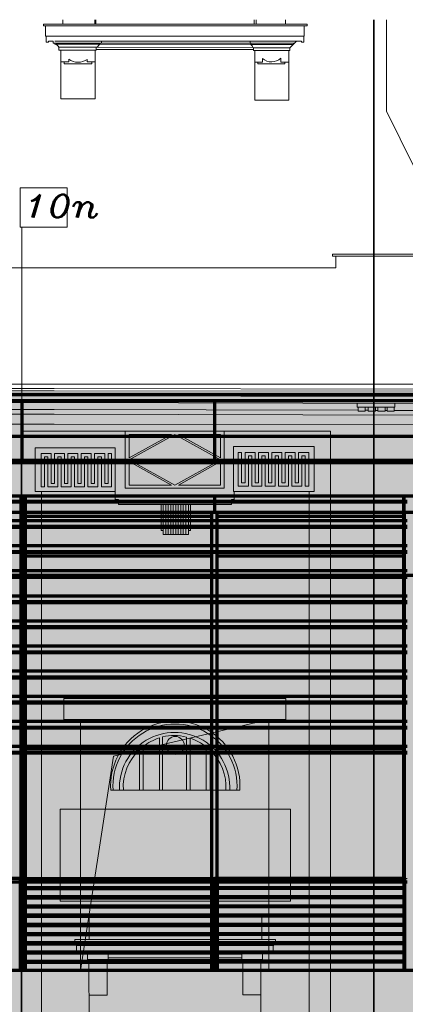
# Model space of a CAD drawing. Header units: millimetres. Extents: x -74 to 79, y 0 to 54.
# Tile 87 of 164: x -26.23 to -23.93, y 28.46 to 34.34. Entities that reach past the tile are written whole.
import ezdxf

# ---------------------------------------------------------------- set-up
doc = ezdxf.new("R2010")
doc.units = ezdxf.units.MM
for name, color, linetype, lineweight in [('10_Achsen Neubau', 7, 'Continuous', 20), ('WPG_Fassadenverkleidung', 7, 'Continuous', 20), ('WPG_Hilfslinien', 7, 'Continuous', 20), ('WPG_Pfosten-Riegel-Fassade', 7, 'Continuous', 20), ('WPG_Stahlprofile', 7, 'Continuous', 20)]:
    doc.layers.add(name, color=color, linetype=linetype, lineweight=lineweight)
doc.styles.add('Italic', font='Italic', dxfattribs={"width": 1.15})

msp = doc.modelspace()

# ---------------------------------------------------------------- hatches: boundary and pattern name
at = {"lineweight": 35, "true_color": 0xf4f4f4}
msp.add_hatch(color=7, dxfattribs=at).paths.add_polyline_path([(-25.6717024, 29.9410593), (-24.7436883, 30.1608813), (-25.8686883, 30.1608813), (-25.8686883, 28.6608813)])
at = {"layer": 'WPG_Fassadenverkleidung', "lineweight": 35, "true_color": 0xffffff}
h = msp.add_hatch(color=7, dxfattribs=at)
h.paths.add_polyline_path([(-9.7671293, 28.3153829), (-9.1654174, 28.3153829), (-9.1654174, 28.660882), (-9.9280149, 28.660882), (-9.9280149, 31.4949749), (-9.1654174, 31.4949749), (-9.1654174, 31.7089401), (-9.9280149, 31.7089401), (-9.9280149, 32.1024633), (-31.0093852, 32.1024633), (-31.0093852, 31.7089401), (-33.9185944, 31.7089401), (-33.9185944, 31.4949749), (-32.9888868, 31.4949749), (-32.9888868, 28.660882), (-33.9185944, 28.660882), (-33.9185944, 28.3153829), (-33.3168825, 28.3153829), (-32.9888868, 28.2926214), (-32.9888868, 26.3208813), (-32.8388868, 26.3208813), (-32.8388868, 28.2822121), (-30.5140928, 28.1208813), (-30.5140928, 26.3208813), (-10.4280149, 26.3208813), (-10.4280149, 28.1208813)])
h.paths.add_polyline_path([(-31.0093852, 28.660882), (-32.8388868, 28.660882), (-32.8388868, 31.4949749), (-31.0093852, 31.4949749)])
at = {"layer": 'WPG_Pfosten-Riegel-Fassade', "lineweight": 35, "true_color": 0x990000}
for points in [[(-9.1654174, 31.6949749), (-9.1654174, 31.4949749), (-33.9185944, 31.4949749), (-33.9185944, 31.6949749)], [(-9.1654174, 28.3153829), (-33.9185944, 28.3153829), (-33.9185944, 28.660882), (-9.1654174, 28.660882)]]:
    msp.add_hatch(color=14, dxfattribs=at).paths.add_polyline_path(points)
at = {"layer": 'WPG_Pfosten-Riegel-Fassade', "lineweight": 35, "true_color": 0x3f0000}
for points in [[(-26.2037001, 31.1613914), (-25.0837117, 31.1613914), (-25.0837117, 31.3738914), (-26.2037001, 31.3738914)], [(-25.0537117, 31.1613914), (-23.9337117, 31.1613914), (-23.9337117, 31.3738914), (-25.0537117, 31.3738914)]]:
    msp.add_hatch(color=18, dxfattribs=at).paths.add_polyline_path(points)
at = {"layer": 'WPG_Stahlprofile', "lineweight": 35, "true_color": 0xffffff}
for points in [[(-26.2187001, 29.210882), (-26.2187001, 29.190882), (-28.5187001, 29.190882), (-28.5187001, 29.210882)], [(-23.9187001, 29.210882), (-23.9187001, 29.190882), (-26.2187001, 29.190882), (-26.2187001, 29.210882)], [(-26.2037001, 29.150882), (-25.0837001, 29.150882), (-25.0837001, 29.155882), (-26.2037001, 29.155882)], [(-26.2037001, 29.095882), (-25.0837001, 29.095882), (-25.0837001, 29.100882), (-26.2037001, 29.100882)], [(-26.2037001, 29.040882), (-25.0837001, 29.040882), (-25.0837001, 29.045882), (-26.2037001, 29.045882)], [(-26.2037001, 28.985882), (-25.0837001, 28.985882), (-25.0837001, 28.990882), (-26.2037001, 28.990882)], [(-26.2037001, 28.930882), (-25.0837001, 28.930882), (-25.0837001, 28.935882), (-26.2037001, 28.935882)], [(-26.2037001, 28.875882), (-25.0837001, 28.875882), (-25.0837001, 28.880882), (-26.2037001, 28.880882)], [(-26.2037001, 28.820882), (-25.0837001, 28.820882), (-25.0837001, 28.825882), (-26.2037001, 28.825882)], [(-26.2037001, 28.765882), (-25.0837001, 28.765882), (-25.0837001, 28.770882), (-26.2037001, 28.770882)], [(-26.2037001, 28.7107569), (-25.0837001, 28.7107569), (-25.0837001, 28.7157569), (-26.2037001, 28.7157569)]]:
    msp.add_hatch(color=7, dxfattribs=at).paths.add_polyline_path(points)

# ---------------------------------------------------------------- linework, layer by layer
at = {"color": 8, "linetype": 'Continuous', "lineweight": 18}
for p, q in [((-26.0892096, 34.3056414), (-26.0892096, 34.3163673)), ((-24.5155145, 34.3163673), (-26.0892096, 34.3163673)), ((-26.0779261, 34.3056414), (-26.0892096, 34.3056414)), ((-26.0779261, 34.2452342), (-26.0779261, 34.3056414)), ((-24.5341229, 34.3056414), (-26.0779261, 34.3056414)), ((-25.9736804, 34.3427933), (-25.9736804, 34.3163673)), ((-25.7838498, 34.3427933), (-25.7838498, 34.3163673)), ((-25.7771235, 34.3163673), (-25.7771235, 34.3427933)), ((-24.8326565, 34.3427933), (-24.8326565, 34.3163673)), ((-24.8196708, 34.3427933), (-24.8196708, 34.3163673)), ((-24.644057, 34.3163673), (-24.644057, 34.3427933)), ((-24.5341229, 34.2452342), (-24.5341229, 34.3056414)), ((-24.5341229, 34.3056414), (-24.5155145, 34.3056414)), ((-24.5155145, 34.3056414), (-24.5155145, 34.3163673)), ((-24.0424954, 34.3427933), (-24.0424954, 33.7957002)), ((-26.0742079, 34.2452342), (-26.0779261, 34.2452342)), ((-26.0742079, 34.2090818), (-26.0742079, 34.2452342)), ((-24.5341229, 34.2452342), (-26.0742079, 34.2452342)), ((-24.5362355, 34.2090267), (-24.5362355, 34.2452342)), ((-26.0589582, 34.2090818), (-26.0742079, 34.2090818)), ((-26.0589582, 34.2139975), (-26.0589582, 34.2090818)), ((-26.0319471, 34.2139975), (-26.0589582, 34.2139975)), ((-26.0319471, 34.2019838), (-26.0319471, 34.2139975)), ((-26.0222156, 34.2019838), (-26.0319471, 34.2019838)), ((-26.0222156, 34.1962111), (-26.0222156, 34.2019838)), ((-24.5794298, 34.2139975), (-26.0208508, 34.2139975)), ((-25.7514354, 34.2029388), (-26.0189647, 34.2029388)), ((-25.7514354, 34.1971328), (-26.0149298, 34.1971328)), ((-25.7514354, 34.1971328), (-25.7514354, 34.2029388)), ((-25.7514354, 34.2029388), (-25.7432492, 34.2029388)), ((-24.8513881, 34.1948419), (-25.7514354, 34.1971328)), ((-25.7432492, 34.2029388), (-25.7432492, 34.2140421)), ((-25.7432492, 34.2029388), (-24.8563952, 34.2019412)), ((-24.8563952, 34.2019412), (-24.8563952, 34.2108608)), ((-24.8513881, 34.2019412), (-24.8563952, 34.2019412)), ((-24.8513881, 34.1948419), (-24.8513881, 34.2019412)), ((-24.8513881, 34.2019412), (-24.5919452, 34.2019412)), ((-24.8513881, 34.1948419), (-24.5993149, 34.1948419)), ((-24.6199355, 34.1749778), (-24.5794298, 34.2139975)), ((-24.5794298, 34.2139975), (-24.5502193, 34.2139975)), ((-24.5502193, 34.2139975), (-24.5502193, 34.2090267)), ((-24.5502193, 34.2090267), (-24.5362355, 34.2090267)), ((-25.9967814, 34.1777269), (-25.9967814, 34.1599747)), ((-25.7750158, 34.1777269), (-25.9967814, 34.1777269)), ((-25.9967814, 34.1599747), (-25.98645, 34.1599747)), ((-25.98645, 34.1599747), (-25.98645, 33.8708513)), ((-25.98645, 34.1599747), (-25.780176, 34.1599747)), ((-25.780176, 33.8708513), (-25.780176, 34.1599747)), ((-25.780176, 34.1599747), (-25.7750158, 34.1599747)), ((-25.7750158, 34.1777269), (-25.7691582, 34.1777269)), ((-25.7750158, 34.1644233), (-25.7750158, 34.1777269)), ((-25.7750158, 34.1644233), (-24.8366395, 34.1644233)), ((-24.8366395, 34.1644233), (-25.7750158, 34.1644233)), ((-25.7750158, 34.1599747), (-25.7750158, 34.1644233)), ((-25.7691582, 34.1777269), (-24.839784, 34.1769476)), ((-24.839784, 34.1769476), (-24.8366395, 34.1750963)), ((-24.8366395, 34.1750963), (-24.6199355, 34.1749778)), ((-24.8366395, 34.1592875), (-24.8366395, 34.1750963)), ((-24.827785, 34.1592875), (-24.8366395, 34.1592875)), ((-24.827785, 33.8624876), (-24.827785, 34.1592875)), ((-24.827785, 34.1592875), (-24.624877, 34.1587851)), ((-24.624877, 33.8624876), (-24.624877, 34.1587851)), ((-24.624877, 34.1587851), (-24.6199355, 34.1587851)), ((-24.6199355, 34.1587851), (-24.6199355, 34.1749778)), ((-25.98645, 34.0917212), (-25.937904, 34.0917212)), ((-25.9663181, 34.0917212), (-25.9663181, 34.0794098)), ((-25.9663181, 34.0794098), (-25.8013632, 34.0794098)), ((-25.937904, 34.0917212), (-25.937904, 34.1065621)), ((-25.8287776, 34.0900684), (-25.8287776, 34.1057557)), ((-25.780176, 34.0900684), (-25.8287776, 34.0900684)), ((-25.8013632, 34.0794098), (-25.8013632, 34.0900684)), ((-24.827785, 34.088536), (-24.8103555, 34.088536)), ((-24.8103555, 34.088536), (-24.8103555, 34.0784534)), ((-24.8103555, 34.088536), (-24.7817973, 34.088536)), ((-24.8103555, 34.0784534), (-24.6492614, 34.0784534)), ((-24.7817973, 34.088536), (-24.7817973, 34.1109846)), ((-24.6729959, 34.0883355), (-24.6729959, 34.1120195)), ((-24.6492614, 34.0883355), (-24.6729959, 34.0883355)), ((-24.6492614, 34.0784534), (-24.6492614, 34.0883355)), ((-24.6492614, 34.0883355), (-24.624877, 34.0883355)), ((-25.98645, 33.8708513), (-25.780176, 33.8708513)), ((-24.827785, 33.8624876), (-24.624877, 33.8624876)), ((-23.7905382, 33.2846449), (-24.0424954, 33.7957002)), ((-24.3652062, 32.9295444), (-24.3652062, 32.9421136)), ((-24.3652062, 32.9421136), (-23.7560895, 32.9421136)), ((-24.3453339, 32.9295444), (-24.3652062, 32.9295444)), ((-24.3453339, 32.8604363), (-24.3453339, 32.9295444)), ((-24.3453339, 32.9295444), (-23.77222, 32.9295444)), ((-26.2755034, 32.8604363), (-26.0253322, 32.8604363)), ((-26.0253322, 32.8604363), (-24.3453339, 32.8604363)), ((-26.0253504, 32.1653992), (-34.067662, 32.1654397)), ((-26.0253903, 32.1384447), (-34.067662, 32.1384852)), ((-26.025409, 32.125866), (-34.067662, 32.1259064)), ((-26.025409, 32.125866), (-16.0523411, 32.110854)), ((-26.0253903, 32.1384447), (-16.0631754, 32.1202212)), ((-26.0253504, 32.1653992), (-16.0631754, 32.1612748)), ((-26.0253322, 32.1105916), (-34.067662, 32.1106322)), ((-26.0254555, 32.0944191), (-34.067662, 32.0944595)), ((-26.0254555, 32.0944191), (-16.0479078, 32.0814346)), ((-26.0254316, 32.1105918), (-16.0523685, 32.0926463)), ((-34.067662, 32.0390799), (-26.0255133, 32.0554082)), ((-26.3832968, 32.0130609), (-26.0255761, 32.0130174)), ((-26.0255761, 32.0130174), (-24.2120133, 32.0086127)), ((-26.0255133, 32.0554082), (-16.0253322, 32.0307413)), ((-24.2169337, 32.050947), (-24.2169337, 32.0282622)), ((-24.2169337, 32.0282622), (-23.992305, 32.0282622)), ((-24.2120133, 32.0282622), (-24.2120133, 32.0034018)), ((-24.1694672, 32.0034018), (-24.1694672, 32.0282622)), ((-24.1694672, 32.0085094), (-24.1512156, 32.0084651)), ((-24.1512156, 32.0282622), (-24.1512156, 32.0034018)), ((-24.1087075, 32.0034018), (-24.1087075, 32.0282622)), ((-24.1087075, 32.0083618), (-24.0932423, 32.0083242)), ((-24.0932423, 32.0282622), (-24.0932423, 32.0034018)), ((-24.0505334, 32.0034018), (-24.0505334, 32.0282622)), ((-24.0505334, 32.0082205), (-24.038523, 32.0081913)), ((-24.038523, 32.0034018), (-24.038523, 32.0282622)), ((-23.9962007, 32.0282622), (-23.9962007, 32.0034018)), ((-23.9962007, 32.0080886), (-21.8274903, 32.0028213)), ((-23.992305, 32.0282622), (-23.9922504, 32.0503928)), ((-26.0256169, 31.9854956), (-34.067662, 31.97647)), ((-26.0256169, 31.9854956), (-16.0253322, 31.962118)), ((-24.2120133, 32.0034018), (-24.1694672, 32.0034018)), ((-24.1512156, 32.0034018), (-24.1087075, 32.0034018)), ((-24.0932423, 32.0034018), (-24.0505334, 32.0034018)), ((-23.9962007, 32.0034018), (-24.038523, 32.0034018)), ((-34.1777368, 31.926471), (-26.0257044, 31.9264504)), ((-26.0257044, 31.9264504), (-16.0253322, 31.9116344)), ((-26.2230653, 31.883236), (-26.2230653, 26.5363456)), ((-24.3770104, 31.883236), (-26.2230653, 31.883236)), ((-25.6014075, 31.5442767), (-25.6014075, 31.883236)), ((-25.5775607, 31.864511), (-25.3255546, 31.864511)), ((-25.5775607, 31.864511), (-25.5775607, 31.7248024)), ((-25.5775607, 31.7133685), (-25.3049301, 31.864511)), ((-25.5775607, 31.7248024), (-25.3255546, 31.864511)), ((-25.3049301, 31.864511), (-25.0322996, 31.7133685)), ((-25.2843057, 31.864511), (-25.0322996, 31.864511)), ((-25.2843057, 31.864511), (-25.0322996, 31.7248024)), ((-25.0322996, 31.864511), (-25.0322996, 31.7248024)), ((-25.0104547, 31.883236), (-25.0104547, 31.5442767)), ((-24.3770104, 26.5363456), (-24.3770104, 31.883236)), ((-26.0253322, 31.7844922), (-26.1393941, 31.7844922)), ((-26.1393941, 31.7844922), (-26.1393941, 31.5235866)), ((-25.6618528, 31.7844922), (-26.0253322, 31.7844922)), ((-25.6618528, 31.5235866), (-25.6618528, 31.7844922)), ((-24.4745966, 31.7924843), (-24.9558896, 31.7924843)), ((-24.9558896, 31.7924843), (-24.9558896, 31.5235866)), ((-24.4745966, 31.5235866), (-24.4745966, 31.7924843)), ((-26.0440559, 31.7510162), (-26.1040559, 31.7510162)), ((-26.1040559, 31.7510162), (-26.1040559, 31.5510162)), ((-26.0640559, 31.7310162), (-26.0840559, 31.7310162)), ((-26.0840559, 31.7310162), (-26.0840559, 31.5510162)), ((-26.0640559, 31.7310162), (-26.0640559, 31.5510162)), ((-26.0440559, 31.7510162), (-26.0440559, 31.5710162)), ((-25.9640559, 31.7510162), (-26.0240559, 31.7510162)), ((-26.0240559, 31.7510162), (-26.0240559, 31.5710162)), ((-25.9840559, 31.7310162), (-26.0040559, 31.7310162)), ((-26.0040559, 31.7310162), (-26.0040559, 31.5510162)), ((-25.9840559, 31.7310162), (-25.9840559, 31.5510162)), ((-25.9640559, 31.7510162), (-25.9640559, 31.5710162)), ((-25.8840559, 31.7510162), (-25.9440559, 31.7510162)), ((-25.9440559, 31.7510162), (-25.9440559, 31.5710162)), ((-25.9040559, 31.7310162), (-25.9240559, 31.7310162)), ((-25.9240559, 31.7310162), (-25.9240559, 31.5510162)), ((-25.9040559, 31.7310162), (-25.9040559, 31.5510162)), ((-25.8840559, 31.7510162), (-25.8840559, 31.5710162)), ((-25.8040559, 31.7510162), (-25.8640559, 31.7510162)), ((-25.8640559, 31.7510162), (-25.8640559, 31.5710162)), ((-25.8240559, 31.7310162), (-25.8440559, 31.7310162)), ((-25.8440559, 31.7310162), (-25.8440559, 31.5510162)), ((-25.8240559, 31.7310162), (-25.8240559, 31.5510162)), ((-25.8040559, 31.7510162), (-25.8040559, 31.5710162)), ((-25.7240559, 31.7510162), (-25.7840559, 31.7510162)), ((-25.7840559, 31.7510162), (-25.7840559, 31.5710162)), ((-25.7440559, 31.7310162), (-25.7640559, 31.7310162)), ((-25.7640559, 31.7310162), (-25.7640559, 31.5510162)), ((-25.7440559, 31.7310162), (-25.7440559, 31.5510162)), ((-25.7240559, 31.7510162), (-25.7240559, 31.5710162)), ((-25.7040559, 31.7510162), (-25.7040559, 31.5710162)), ((-25.6840559, 31.7510162), (-25.7040559, 31.7510162)), ((-25.6840559, 31.5510162), (-25.6840559, 31.7510162)), ((-25.3049301, 31.562226), (-25.5775607, 31.7133685)), ((-25.0322996, 31.7133685), (-25.3049301, 31.562226)), ((-24.9065471, 31.7561158), (-24.9265471, 31.7561158)), ((-24.9265471, 31.7561158), (-24.9265471, 31.5561158)), ((-24.9065471, 31.7561158), (-24.9065471, 31.5761158)), ((-24.8265471, 31.7561158), (-24.8865471, 31.7561158)), ((-24.8865471, 31.7561158), (-24.8865471, 31.5761158)), ((-24.8465471, 31.7361158), (-24.8665471, 31.7361158)), ((-24.8665471, 31.7361158), (-24.8665471, 31.5561158)), ((-24.8465471, 31.7361158), (-24.8465471, 31.5561158)), ((-24.8265471, 31.7561158), (-24.8265471, 31.5761158)), ((-24.7465471, 31.7561158), (-24.8065471, 31.7561158)), ((-24.8065471, 31.7561158), (-24.8065471, 31.5761158)), ((-24.7665471, 31.7361158), (-24.7865471, 31.7361158)), ((-24.7865471, 31.7361158), (-24.7865471, 31.5561158)), ((-24.7665471, 31.7361158), (-24.7665471, 31.5561158)), ((-24.7465471, 31.7561158), (-24.7465471, 31.5761158)), ((-24.6665471, 31.7561158), (-24.7265471, 31.7561158)), ((-24.7265471, 31.7561158), (-24.7265471, 31.5761158)), ((-24.6865471, 31.7361158), (-24.7065471, 31.7361158)), ((-24.7065471, 31.7361158), (-24.7065471, 31.5561158)), ((-24.6865471, 31.7361158), (-24.6865471, 31.5561158)), ((-24.6665471, 31.7561158), (-24.6665471, 31.5761158)), ((-24.5865471, 31.7561158), (-24.6465471, 31.7561158)), ((-24.6465471, 31.7561158), (-24.6465471, 31.5761158)), ((-24.6065471, 31.7361158), (-24.6265471, 31.7361158)), ((-24.6265471, 31.7361158), (-24.6265471, 31.5561158)), ((-24.6065471, 31.7361158), (-24.6065471, 31.5561158)), ((-24.5865471, 31.7561158), (-24.5865471, 31.5761158)), ((-24.5065471, 31.7561158), (-24.5665471, 31.7561158)), ((-24.5665471, 31.7561158), (-24.5665471, 31.5761158)), ((-24.5265471, 31.7361158), (-24.5465471, 31.7361158)), ((-24.5465471, 31.7361158), (-24.5465471, 31.5561158)), ((-24.5265471, 31.7361158), (-24.5265471, 31.5561158)), ((-24.5065471, 31.5561158), (-24.5065471, 31.7561158)), ((-25.5775607, 31.7019346), (-25.5775607, 31.562226)), ((-25.3255546, 31.562226), (-25.5775607, 31.7019346)), ((-25.0322996, 31.7019346), (-25.2843057, 31.562226)), ((-25.0322996, 31.7019346), (-25.0322996, 31.562226)), ((-26.1040559, 31.5510162), (-26.0840559, 31.5510162)), ((-26.0640559, 31.5510162), (-26.0040559, 31.5510162)), ((-26.0440559, 31.5710162), (-26.0240559, 31.5710162)), ((-25.9840559, 31.5510162), (-25.9240559, 31.5510162)), ((-25.9640559, 31.5710162), (-25.9440559, 31.5710162)), ((-25.9040559, 31.5510162), (-25.8440559, 31.5510162)), ((-25.8840559, 31.5710162), (-25.8640559, 31.5710162)), ((-25.8240559, 31.5510162), (-25.7640559, 31.5510162)), ((-25.8040559, 31.5710162), (-25.7840559, 31.5710162)), ((-25.7440559, 31.5510162), (-25.6840559, 31.5510162)), ((-25.7240559, 31.5710162), (-25.7040559, 31.5710162)), ((-25.0104547, 31.5442767), (-25.6014075, 31.5442767)), ((-25.3255546, 31.562226), (-25.5775607, 31.562226)), ((-25.0322996, 31.562226), (-25.2843057, 31.562226)), ((-24.9265471, 31.5561158), (-24.8665471, 31.5561158)), ((-24.9065471, 31.5761158), (-24.8865471, 31.5761158)), ((-24.8465471, 31.5561158), (-24.7865471, 31.5561158)), ((-24.8265471, 31.5761158), (-24.8065471, 31.5761158)), ((-24.7665471, 31.5561158), (-24.7065471, 31.5561158)), ((-24.7465471, 31.5761158), (-24.7265471, 31.5761158)), ((-24.6865471, 31.5561158), (-24.6265471, 31.5561158)), ((-24.6665471, 31.5761158), (-24.6465471, 31.5761158)), ((-24.6065471, 31.5561158), (-24.5465471, 31.5561158)), ((-24.5865471, 31.5761158), (-24.5665471, 31.5761158)), ((-24.5265471, 31.5561158), (-24.5065471, 31.5561158)), ((-26.1393941, 31.5235866), (-26.0253322, 31.5235866)), ((-26.1007042, 31.5235866), (-26.1007042, 26.5363456)), ((-25.6618528, 31.5235866), (-26.0253322, 31.5235866)), ((-25.6618528, 31.4751954), (-25.6618528, 31.5235866)), ((-24.9558896, 31.5235866), (-24.9517131, 31.5235866)), ((-24.5034011, 31.5235866), (-24.9517131, 31.5235866)), ((-24.9517131, 31.5235866), (-24.9517131, 31.4751948)), ((-24.5034011, 26.5363456), (-24.5034011, 31.5235866)), ((-24.5034011, 31.5235866), (-24.4745966, 31.5235866)), ((-25.6417489, 31.4751954), (-25.6618528, 31.4751954)), ((-25.6417489, 31.4452406), (-25.6417489, 31.4751954)), ((-24.966632, 31.4452406), (-25.6417489, 31.4452406)), ((-25.3875651, 31.4452406), (-25.3875651, 31.2908152)), ((-25.3748194, 31.2908152), (-25.3748194, 31.4452406)), ((-25.3598194, 31.2658838), (-25.3598194, 31.4452406)), ((-25.3448194, 31.2658838), (-25.3448194, 31.4452406)), ((-25.3298194, 31.2658838), (-25.3298194, 31.4452406)), ((-25.3148194, 31.2658838), (-25.3148194, 31.4452406)), ((-25.2998194, 31.2658838), (-25.2998194, 31.4452406)), ((-25.2848194, 31.2658838), (-25.2848194, 31.4452406)), ((-25.2698194, 31.2658838), (-25.2698194, 31.4452406)), ((-25.2548194, 31.2658838), (-25.2548194, 31.4452406)), ((-25.2398194, 31.2658838), (-25.2398194, 31.4452406)), ((-25.2246405, 31.2908152), (-25.2246405, 31.4452406)), ((-25.2118946, 31.2908152), (-25.2118946, 31.4452406)), ((-24.966632, 31.4751948), (-24.966632, 31.4452406)), ((-24.9517131, 31.4751948), (-24.966632, 31.4751948)), ((-25.3875651, 31.2908152), (-25.3748194, 31.2908152)), ((-25.3748194, 31.2908152), (-25.3748194, 31.2658838)), ((-25.3748194, 31.2658838), (-25.2246405, 31.2658838)), ((-25.2246405, 31.2658838), (-25.2246405, 31.2908152)), ((-25.2246405, 31.2908152), (-25.2118946, 31.2908152)), ((-25.9686883, 30.1608813), (-25.9686883, 30.2858813)), ((-25.9686883, 30.2858813), (-24.6436883, 30.2858813)), ((-24.6436883, 30.1608813), (-24.6436883, 30.2858813)), ((-25.9686883, 30.1608813), (-24.6436883, 30.1608813)), ((-25.8686883, 30.1608813), (-25.8686883, 28.6608813)), ((-25.8686883, 30.1608813), (-25.8686883, 28.6608813)), ((-24.7436883, 30.1608813), (-25.8686883, 30.1608813)), ((-25.6717024, 29.9410593), (-24.7436883, 30.1608813)), ((-25.6717024, 29.9410593), (-24.7436883, 30.1608813)), ((-24.7436883, 30.1608813), (-24.7436883, 28.6608813)), ((-25.3967831, 30.0512653), (-25.3967831, 29.7381126)), ((-25.3784639, 29.7381126), (-25.3784639, 30.0569027)), ((-25.2354306, 30.0557637), (-25.2354306, 29.7381126)), ((-25.2148116, 30.0489484), (-25.2148116, 29.7381126)), ((-25.5169553, 29.9803524), (-25.5169553, 29.7381126)), ((-25.4940506, 30.0000977), (-25.4940506, 29.7381126)), ((-25.117591, 29.9977761), (-25.117591, 29.7381126)), ((-25.0948835, 29.9781258), (-25.0948835, 29.7381126)), ((-25.8686883, 28.6608813), (-25.6717024, 29.9410593)), ((-25.8686883, 28.6608813), (-25.6717024, 29.9410593)), ((-24.9174651, 29.7381126), (-25.6878013, 29.7381126)), ((-25.9888778, 29.0747479), (-25.9888778, 29.6256473)), ((-24.6149397, 29.6256473), (-25.9888778, 29.6256473)), ((-24.6149397, 29.0747479), (-24.6149397, 29.6256473)), ((-25.9888778, 29.0747479), (-24.6149397, 29.0747479)), ((-24.7862761, 28.9843349), (-25.8170882, 28.9843349)), ((-25.8170882, 28.9843349), (-25.8170882, 28.8472015)), ((-24.7862761, 28.8472015), (-24.7862761, 28.9843349)), ((-25.9029457, 28.8472015), (-25.9029457, 28.8301574)), ((-25.9029457, 28.8472015), (-24.7041479, 28.8472015)), ((-24.7041479, 28.8472015), (-24.7041479, 28.8291234)), ((-25.9029457, 28.8301574), (-25.8924062, 28.8113416)), ((-25.9029457, 28.8301574), (-24.7041479, 28.8291234)), ((-25.8924062, 28.8113416), (-25.8924062, 28.7713798)), ((-25.8924062, 28.8113416), (-24.7179529, 28.8082844)), ((-24.7179529, 28.8082844), (-24.7041479, 28.8291234)), ((-24.7179529, 28.7699037), (-24.7179529, 28.8082844)), ((-25.8924062, 28.7713798), (-25.8379211, 28.7713798)), ((-24.7749368, 28.7699037), (-25.8379211, 28.7713798)), ((-25.8379211, 28.7713798), (-25.8379211, 28.7620439)), ((-25.8379211, 28.7620439), (-25.8272874, 28.7620439)), ((-25.8272874, 28.7273922), (-25.8272874, 28.7620439)), ((-25.8272874, 28.7620439), (-24.7828315, 28.7620439)), ((-25.8187171, 28.7273922), (-25.8272874, 28.7273922)), ((-25.7095122, 28.7273922), (-25.8187171, 28.7273922)), ((-25.8110187, 26.5363456), (-25.8187146, 28.7273922)), ((-25.7033552, 28.7273922), (-25.7095122, 28.7273922)), ((-25.7095122, 28.7273922), (-25.7095122, 28.5141961)), ((-25.7033552, 28.7374703), (-25.7033552, 28.7581815)), ((-25.7033552, 28.7581815), (-24.9051273, 28.7581815)), ((-25.7033552, 28.7374703), (-25.7033552, 28.7273922)), ((-24.9051273, 28.7374703), (-25.7033552, 28.7374703)), ((-25.7033552, 28.7273922), (-24.9051273, 28.7273922)), ((-24.9051273, 28.7374703), (-24.9051273, 28.7581815)), ((-24.9051273, 28.7276704), (-24.9051273, 28.7374703)), ((-24.900067, 28.7276704), (-24.9051273, 28.7276704)), ((-24.900067, 28.7276704), (-24.7925781, 28.7276704)), ((-24.900067, 28.5163308), (-24.900067, 28.7276704)), ((-24.7925781, 28.7276704), (-24.7828315, 28.7276704)), ((-24.7925781, 28.7276704), (-24.7925781, 26.5363456)), ((-24.7828315, 28.7276704), (-24.7828315, 28.7620439)), ((-24.7828315, 28.7620439), (-24.7749368, 28.7620439)), ((-24.7749368, 28.7699037), (-24.7179529, 28.7699037)), ((-24.7749368, 28.7699037), (-24.7749368, 28.7620439)), ((-25.7327244, 28.5141961), (-25.8179647, 28.5138967)), ((-25.7095122, 28.5141961), (-25.7327244, 28.5141961)), ((-24.900067, 28.5163308), (-24.7925781, 28.5163308))]:
    msp.add_line(p, q, dxfattribs=at)
at = {"color": 2, "linetype": 'Continuous', "lineweight": 35}
msp.add_line((-24.1169677, 34.3427933), (-24.1169677, 25.4475177), dxfattribs=at)
at = {"color": 9, "linetype": 'Continuous', "lineweight": 0}
for p, q in [((-24.7436883, 30.1608813), (-25.8686883, 30.1608813)), ((-25.8686883, 30.1608813), (-25.8686883, 28.6608813)), ((-25.6717024, 29.9410593), (-24.7436883, 30.1608813)), ((-25.8686883, 28.6608813), (-25.6717024, 29.9410593))]:
    msp.add_line(p, q, dxfattribs=at)
at = {"color": 8, "linetype": 'Continuous', "lineweight": 18}
msp.add_circle((-25.3026332, 30.00607), 0.0534229, dxfattribs=at)
for centre, radius, start, end in [((-26.0290685, 34.1600406), 0.0368139, 28.71315313, 79.27185206), ((-25.7226003, 34.1530029), 0.0527154, 123.16111875, 152.02997941), ((-24.8628089, 34.1747261), 0.0231317, 5.51104596, 60.41428592), ((-25.8827801, 34.1820297), 0.0934559, 233.85445929, 305.29874044), ((-24.7279773, 34.1725551), 0.0817772, 228.84262388, 312.2472796), ((-25.3026332, 29.7650027), 0.3861056, 356.00642467, 183.99357533), ((-25.3043196, 29.7633636), 0.3704109, 356.0911029, 183.9088971), ((-25.3066117, 29.7544079), 0.3293523, 357.16401627, 182.83598373), ((-25.3089997, 29.7985915), 0.2674883, 74.03579362, 105.05170701), ((-25.3034969, 29.7558973), 0.3097492, 107.52771218, 127.96552112), ((-25.306877, 29.7560968), 0.3069823, 51.93155108, 72.54812337), ((-25.3034969, 29.7558973), 0.3097492, 133.5615228, 183.29153429), ((-25.306877, 29.7560968), 0.3069823, 356.64147319, 46.32456796)]:
    msp.add_arc(centre, radius, start, end, dxfattribs=at)
at = {"layer": '10_Achsen Neubau', "color": 7, "linetype": 'Continuous', "lineweight": 18}
for p, q in [((-26.2287183, 33.3385346), (-25.9489041, 33.3385424)), ((-26.2287117, 33.1024631), (-26.2287183, 33.3385346)), ((-25.9489041, 33.3385424), (-25.9488975, 33.1024709)), ((-25.9488975, 33.1024709), (-26.2287117, 33.1024631)), ((-26.2187001, 25.4475177), (-26.2187001, 33.1025381))]:
    msp.add_line(p, q, dxfattribs=at)
at = {"layer": 'WPG_Fassadenverkleidung', "color": 9, "linetype": 'Continuous', "lineweight": 0}
msp.add_line((-9.9280149, 32.1024633), (-31.0093852, 32.1024633), dxfattribs=at)
at = {"layer": 'WPG_Fassadenverkleidung', "color": 1, "linetype": 'Continuous', "lineweight": 70}
for p, q in [((-26.2187117, 32.0652868), (-26.2187117, 31.7089401)), ((-25.0687117, 32.0652868), (-25.0687117, 31.7089401)), ((-26.2187117, 31.4949749), (-26.2187117, 31.3988914)), ((-25.0687117, 31.4949749), (-25.0687117, 31.3988914))]:
    msp.add_line(p, q, dxfattribs=at)
at = {"layer": 'WPG_Hilfslinien', "color": 7, "linetype": 'Continuous', "lineweight": 18}
msp.add_line((-8.5907793, 32.1024633), (-34.8098786, 32.1024633), dxfattribs=at)
at = {"layer": 'WPG_Hilfslinien', "color": 1, "linetype": 'Continuous', "lineweight": 70}
for p, q in [((-8.5907793, 31.8527153), (-34.8098786, 31.8527153)), ((-8.5907793, 31.0213458), (-34.8098786, 31.0213458))]:
    msp.add_line(p, q, dxfattribs=at)
at = {"layer": 'WPG_Pfosten-Riegel-Fassade', "color": 9, "linetype": 'Continuous', "lineweight": 0}
for p, q in [((-33.9185944, 31.6949749), (-9.1654174, 31.6949749)), ((-9.1654174, 31.4949749), (-33.9185944, 31.4949749)), ((-25.0837117, 31.3738914), (-26.2037001, 31.3738914)), ((-26.2037001, 31.3738914), (-26.2037001, 31.1613914)), ((-25.0837117, 31.1613914), (-25.0837117, 31.3738914)), ((-23.9337117, 31.3738914), (-25.0537117, 31.3738914)), ((-25.0537117, 31.3738914), (-25.0537117, 31.1613914)), ((-23.9337117, 31.1613914), (-23.9337117, 31.3738914)), ((-26.2037001, 31.1613914), (-25.0837117, 31.1613914)), ((-25.0537117, 31.1613914), (-23.9337117, 31.1613914)), ((-33.9185944, 28.660882), (-9.1654174, 28.660882))]:
    msp.add_line(p, q, dxfattribs=at)
at = {"layer": 'WPG_Pfosten-Riegel-Fassade', "color": 1, "linetype": 'Continuous', "lineweight": 70}
for p, q in [((-9.9280149, 31.3988914), (-31.0093852, 31.3988914)), ((-26.2037001, 28.660882), (-26.2037001, 31.3988914)), ((-25.0837117, 31.3738914), (-26.2037001, 31.3738914)), ((-25.0837117, 28.660882), (-25.0837117, 31.3988914)), ((-25.0537117, 28.660882), (-25.0537117, 31.3988914)), ((-23.9337117, 31.3738914), (-25.0537117, 31.3738914)), ((-23.9337117, 28.660882), (-23.9337117, 31.3988914)), ((-25.0837117, 31.1613914), (-26.2037001, 31.1613914)), ((-25.0837117, 31.1363914), (-26.2037001, 31.1363914)), ((-23.9337117, 31.1613914), (-25.0537117, 31.1613914)), ((-23.9337117, 31.1363914), (-25.0537117, 31.1363914)), ((-25.0837117, 29.985881), (-26.2037001, 29.985881)), ((-25.0837117, 29.960881), (-26.2037001, 29.960881)), ((-23.9337117, 29.985881), (-25.0537117, 29.985881)), ((-23.9337117, 29.960881), (-25.0537117, 29.960881)), ((-9.1654174, 28.660882), (-33.9185944, 28.660882))]:
    msp.add_line(p, q, dxfattribs=at)
at = {"layer": 'WPG_Stahlprofile', "color": 1, "linetype": 'Continuous', "lineweight": 70}
for p, q in [((-9.9280149, 32.1024633), (-31.0093852, 32.1024633)), ((-9.9280149, 32.0652868), (-31.0093852, 32.0652868)), ((-9.1654174, 31.7089401), (-33.9185944, 31.7089401)), ((-9.1654174, 31.6949749), (-33.9185944, 31.6949749)), ((-9.1654174, 31.4949749), (-33.9185944, 31.4949749)), ((-26.2237001, 31.4949749), (-26.2237001, 28.660882)), ((-26.2237001, 31.4949749), (-26.2237001, 28.660882)), ((-26.2137001, 31.4949749), (-26.2137001, 28.660882)), ((-26.2137001, 31.4949749), (-26.2137001, 28.660882)), ((-26.1987001, 29.210882), (-26.1987001, 31.4949749)), ((-26.1987001, 31.4949749), (-26.1987001, 29.210882)), ((-23.9387001, 31.4949749), (-23.9387001, 29.210882)), ((-23.9387001, 29.210882), (-23.9387001, 31.4949749)), ((-28.5187001, 31.4657962), (-26.2187001, 31.4657962)), ((-28.5187001, 31.4608817), (-26.2187001, 31.4608817)), ((-26.2187001, 31.4657962), (-23.9187001, 31.4657962)), ((-26.2187001, 31.4608817), (-23.9187001, 31.4608817)), ((-28.5187001, 31.3508672), (-26.2187001, 31.3508672)), ((-28.5187001, 31.3157962), (-26.2187001, 31.3157962)), ((-28.5187001, 31.3108817), (-26.2187001, 31.3108817)), ((-26.2187001, 31.3508672), (-23.9187001, 31.3508672)), ((-26.2187001, 31.3157962), (-23.9187001, 31.3157962)), ((-26.2187001, 31.3108817), (-23.9187001, 31.3108817)), ((-28.5187001, 31.2008672), (-26.2187001, 31.2008672)), ((-26.2187001, 31.2008672), (-23.9187001, 31.2008672)), ((-28.5187001, 31.1657962), (-26.2187001, 31.1657962)), ((-28.5187001, 31.1608817), (-26.2187001, 31.1608817)), ((-26.2187001, 31.1657962), (-23.9187001, 31.1657962)), ((-26.2187001, 31.1608817), (-23.9187001, 31.1608817)), ((-28.5187001, 31.0508672), (-26.2187001, 31.0508672)), ((-28.5187001, 31.0157962), (-26.2187001, 31.0157962)), ((-28.5187001, 31.0108817), (-26.2187001, 31.0108817)), ((-26.2187001, 31.0508672), (-23.9187001, 31.0508672)), ((-26.2187001, 31.0157962), (-23.9187001, 31.0157962)), ((-26.2187001, 31.0108817), (-23.9187001, 31.0108817)), ((-28.5187001, 30.9008672), (-26.2187001, 30.9008672)), ((-26.2187001, 30.9008672), (-23.9187001, 30.9008672)), ((-28.5187001, 30.8657962), (-26.2187001, 30.8657962)), ((-28.5187001, 30.8608817), (-26.2187001, 30.8608817)), ((-26.2187001, 30.8657962), (-23.9187001, 30.8657962)), ((-26.2187001, 30.8608817), (-23.9187001, 30.8608817)), ((-28.5187001, 30.7508672), (-26.2187001, 30.7508672)), ((-28.5187001, 30.7157962), (-26.2187001, 30.7157962)), ((-26.2187001, 30.7508672), (-23.9187001, 30.7508672)), ((-26.2187001, 30.7157962), (-23.9187001, 30.7157962)), ((-28.5187001, 30.7108817), (-26.2187001, 30.7108817)), ((-26.2187001, 30.7108817), (-23.9187001, 30.7108817)), ((-28.5187001, 30.6008672), (-26.2187001, 30.6008672)), ((-26.2187001, 30.6008672), (-23.9187001, 30.6008672)), ((-28.5187001, 30.5657962), (-26.2187001, 30.5657962)), ((-28.5187001, 30.5608817), (-26.2187001, 30.5608817)), ((-26.2187001, 30.5657962), (-23.9187001, 30.5657962)), ((-26.2187001, 30.5608817), (-23.9187001, 30.5608817)), ((-28.5187001, 30.4508672), (-26.2187001, 30.4508672)), ((-26.2187001, 30.4508672), (-23.9187001, 30.4508672)), ((-28.5187001, 30.4157962), (-26.2187001, 30.4157962)), ((-28.5187001, 30.4108817), (-26.2187001, 30.4108817)), ((-26.2187001, 30.4157962), (-23.9187001, 30.4157962)), ((-26.2187001, 30.4108817), (-23.9187001, 30.4108817)), ((-28.5187001, 30.3008672), (-26.2187001, 30.3008672)), ((-28.5187001, 30.2657962), (-26.2187001, 30.2657962)), ((-28.5187001, 30.2608817), (-26.2187001, 30.2608817)), ((-26.2187001, 30.3008672), (-23.9187001, 30.3008672)), ((-26.2187001, 30.2657962), (-23.9187001, 30.2657962)), ((-26.2187001, 30.2608817), (-23.9187001, 30.2608817)), ((-28.5187001, 30.1508672), (-26.2187001, 30.1508672)), ((-26.2187001, 30.1508672), (-23.9187001, 30.1508672)), ((-28.5187001, 30.1157962), (-26.2187001, 30.1157962)), ((-28.5187001, 30.1108817), (-26.2187001, 30.1108817)), ((-26.2187001, 30.1157962), (-23.9187001, 30.1157962)), ((-26.2187001, 30.1108817), (-23.9187001, 30.1108817)), ((-28.5187001, 30.0008672), (-26.2187001, 30.0008672)), ((-28.5187001, 29.9657962), (-26.2187001, 29.9657962)), ((-28.5187001, 29.9608817), (-26.2187001, 29.9608817)), ((-26.2187001, 30.0008672), (-23.9187001, 30.0008672)), ((-26.2187001, 29.9657962), (-23.9187001, 29.9657962)), ((-26.2187001, 29.9608817), (-23.9187001, 29.9608817)), ((-28.5187001, 29.190882), (-26.2187001, 29.190882)), ((-26.2287001, 29.210882), (-27.3587001, 29.210882)), ((-26.2287001, 29.210882), (-26.2287001, 28.660882)), ((-26.2187001, 29.190882), (-23.9187001, 29.190882)), ((-26.2087001, 29.210882), (-26.2087001, 28.660882)), ((-26.2087001, 29.210882), (-25.0787001, 29.210882)), ((-26.2037001, 29.205882), (-26.2037001, 28.660882)), ((-26.2037001, 29.205882), (-25.0837001, 29.205882)), ((-26.1987001, 29.205882), (-26.1987001, 28.660882)), ((-25.0837001, 29.205882), (-25.0837001, 28.660882)), ((-25.0787001, 29.210882), (-25.0787001, 28.660882)), ((-25.0737001, 29.210882), (-25.0737001, 28.660882)), ((-25.0737001, 29.210882), (-25.0687001, 29.210882)), ((-25.0737001, 29.210882), (-25.0737001, 28.660882)), ((-25.0737001, 29.210882), (-25.0687001, 29.210882)), ((-25.0637001, 29.210882), (-25.0687001, 29.210882)), ((-25.0637001, 29.210882), (-25.0687001, 29.210882)), ((-25.0637001, 29.210882), (-25.0637001, 28.660882)), ((-25.0637001, 29.210882), (-25.0637001, 28.660882)), ((-23.9287001, 29.210882), (-25.0587001, 29.210882)), ((-25.0587001, 29.210882), (-25.0587001, 28.660882)), ((-25.0537001, 29.205882), (-25.0537001, 28.660882)), ((-23.9337001, 29.205882), (-25.0537001, 29.205882)), ((-23.9387001, 29.205882), (-23.9387001, 28.660882)), ((-23.9337001, 29.205882), (-23.9337001, 28.660882)), ((-26.2287001, 29.1472369), (-26.2287001, 29.1072369)), ((-26.2237001, 29.1472369), (-26.2287001, 29.1472369)), ((-26.2237001, 29.1072369), (-26.2237001, 29.1472369)), ((-26.2137001, 29.1072369), (-26.2137001, 29.1472369)), ((-26.2137001, 29.1472369), (-26.2087001, 29.1472369)), ((-26.2087001, 29.1472369), (-26.2087001, 29.1072369)), ((-26.2037001, 29.155882), (-25.0837001, 29.155882)), ((-25.0837001, 29.155882), (-26.2037001, 29.155882)), ((-26.2037001, 29.155882), (-26.2037001, 29.150882)), ((-26.2037001, 29.150882), (-25.0837001, 29.150882)), ((-26.2037001, 29.150882), (-25.0837001, 29.150882)), ((-25.0837001, 29.150882), (-25.0837001, 29.155882)), ((-25.0787001, 29.1472369), (-25.0737001, 29.1472369)), ((-25.0587001, 29.1472369), (-25.0637001, 29.1472369)), ((-23.9337001, 29.155882), (-25.0537001, 29.155882)), ((-23.9337001, 29.150882), (-25.0537001, 29.150882)), ((-26.2287001, 29.1072369), (-26.2237001, 29.1072369)), ((-26.2087001, 29.1072369), (-26.2137001, 29.1072369)), ((-26.2037001, 29.100882), (-25.0837001, 29.100882)), ((-25.0837001, 29.100882), (-26.2037001, 29.100882)), ((-26.2037001, 29.100882), (-26.2037001, 29.095882)), ((-26.2037001, 29.095882), (-25.0837001, 29.095882)), ((-26.2037001, 29.095882), (-25.0837001, 29.095882)), ((-25.0837001, 29.095882), (-25.0837001, 29.100882)), ((-25.0737001, 29.1072369), (-25.0787001, 29.1072369)), ((-25.0637001, 29.1072369), (-25.0587001, 29.1072369)), ((-23.9337001, 29.100882), (-25.0537001, 29.100882)), ((-23.9337001, 29.095882), (-25.0537001, 29.095882)), ((-26.2037001, 29.045882), (-25.0837001, 29.045882)), ((-25.0837001, 29.045882), (-26.2037001, 29.045882)), ((-26.2037001, 29.045882), (-26.2037001, 29.040882)), ((-26.2037001, 29.040882), (-25.0837001, 29.040882)), ((-26.2037001, 29.040882), (-25.0837001, 29.040882)), ((-25.0837001, 29.040882), (-25.0837001, 29.045882)), ((-23.9337001, 29.045882), (-25.0537001, 29.045882)), ((-23.9337001, 29.040882), (-25.0537001, 29.040882)), ((-26.2037001, 28.990882), (-25.0837001, 28.990882)), ((-25.0837001, 28.990882), (-26.2037001, 28.990882)), ((-26.2037001, 28.990882), (-26.2037001, 28.985882)), ((-26.2037001, 28.985882), (-25.0837001, 28.985882)), ((-26.2037001, 28.985882), (-25.0837001, 28.985882)), ((-25.0837001, 28.985882), (-25.0837001, 28.990882)), ((-23.9337001, 28.990882), (-25.0537001, 28.990882)), ((-23.9337001, 28.985882), (-25.0537001, 28.985882)), ((-26.2037001, 28.935882), (-25.0837001, 28.935882)), ((-25.0837001, 28.935882), (-26.2037001, 28.935882)), ((-26.2037001, 28.935882), (-26.2037001, 28.930882)), ((-26.2037001, 28.930882), (-25.0837001, 28.930882)), ((-26.2037001, 28.930882), (-25.0837001, 28.930882)), ((-25.0837001, 28.930882), (-25.0837001, 28.935882)), ((-23.9337001, 28.935882), (-25.0537001, 28.935882)), ((-23.9337001, 28.930882), (-25.0537001, 28.930882)), ((-26.2037001, 28.880882), (-25.0837001, 28.880882)), ((-25.0837001, 28.880882), (-26.2037001, 28.880882)), ((-26.2037001, 28.880882), (-26.2037001, 28.875882)), ((-26.2037001, 28.875882), (-25.0837001, 28.875882)), ((-26.2037001, 28.875882), (-25.0837001, 28.875882)), ((-25.0837001, 28.875882), (-25.0837001, 28.880882)), ((-23.9337001, 28.880882), (-25.0537001, 28.880882)), ((-23.9337001, 28.875882), (-25.0537001, 28.875882)), ((-26.2037001, 28.825882), (-25.0837001, 28.825882)), ((-25.0837001, 28.825882), (-26.2037001, 28.825882)), ((-26.2037001, 28.825882), (-26.2037001, 28.820882)), ((-26.2037001, 28.820882), (-25.0837001, 28.820882)), ((-26.2037001, 28.820882), (-25.0837001, 28.820882)), ((-25.0837001, 28.820882), (-25.0837001, 28.825882)), ((-23.9337001, 28.825882), (-25.0537001, 28.825882)), ((-23.9337001, 28.820882), (-25.0537001, 28.820882)), ((-26.2237001, 28.7622369), (-26.2287001, 28.7622369)), ((-26.2287001, 28.7222369), (-26.2237001, 28.7222369)), ((-26.2137001, 28.7622369), (-26.2087001, 28.7622369)), ((-26.2087001, 28.7222369), (-26.2137001, 28.7222369)), ((-26.2037001, 28.770882), (-25.0837001, 28.770882)), ((-25.0837001, 28.770882), (-26.2037001, 28.770882)), ((-26.2037001, 28.770882), (-26.2037001, 28.765882)), ((-26.2037001, 28.765882), (-25.0837001, 28.765882)), ((-26.2037001, 28.765882), (-25.0837001, 28.765882)), ((-26.2037001, 28.715882), (-25.0837001, 28.715882)), ((-25.0837001, 28.7157569), (-26.2037001, 28.7157569)), ((-26.2037001, 28.7157569), (-26.2037001, 28.7107569)), ((-25.0837001, 28.765882), (-25.0837001, 28.770882)), ((-25.0837001, 28.7107569), (-25.0837001, 28.7157569)), ((-25.0787001, 28.7622369), (-25.0737001, 28.7622369)), ((-25.0737001, 28.7222369), (-25.0787001, 28.7222369)), ((-25.0587001, 28.7622369), (-25.0637001, 28.7622369)), ((-25.0637001, 28.7222369), (-25.0587001, 28.7222369)), ((-23.9337001, 28.770882), (-25.0537001, 28.770882)), ((-23.9337001, 28.765882), (-25.0537001, 28.765882)), ((-23.9337001, 28.715882), (-25.0537001, 28.715882)), ((-26.2037001, 28.710882), (-25.0837001, 28.710882)), ((-26.2037001, 28.7107569), (-25.0837001, 28.7107569)), ((-23.9337001, 28.710882), (-25.0537001, 28.710882))]:
    msp.add_line(p, q, dxfattribs=at)
at = {"layer": 'WPG_Stahlprofile', "color": 9, "linetype": 'Continuous', "lineweight": 0}
for p, q in [((-28.5187001, 29.210882), (-26.2187001, 29.210882)), ((-26.2187001, 29.190882), (-28.5187001, 29.190882)), ((-26.2187001, 29.210882), (-26.2187001, 29.190882)), ((-26.2187001, 29.190882), (-26.2187001, 29.210882)), ((-26.2187001, 29.210882), (-23.9187001, 29.210882)), ((-23.9187001, 29.190882), (-26.2187001, 29.190882)), ((-25.0837001, 29.155882), (-26.2037001, 29.155882)), ((-26.2037001, 29.155882), (-26.2037001, 29.150882)), ((-26.2037001, 29.150882), (-25.0837001, 29.150882)), ((-25.0837001, 29.150882), (-25.0837001, 29.155882)), ((-25.0837001, 29.100882), (-26.2037001, 29.100882)), ((-26.2037001, 29.100882), (-26.2037001, 29.095882)), ((-26.2037001, 29.095882), (-25.0837001, 29.095882)), ((-25.0837001, 29.095882), (-25.0837001, 29.100882)), ((-25.0837001, 29.045882), (-26.2037001, 29.045882)), ((-26.2037001, 29.045882), (-26.2037001, 29.040882)), ((-26.2037001, 29.040882), (-25.0837001, 29.040882)), ((-25.0837001, 29.040882), (-25.0837001, 29.045882)), ((-25.0837001, 28.990882), (-26.2037001, 28.990882)), ((-26.2037001, 28.990882), (-26.2037001, 28.985882)), ((-26.2037001, 28.985882), (-25.0837001, 28.985882)), ((-25.0837001, 28.985882), (-25.0837001, 28.990882)), ((-25.0837001, 28.935882), (-26.2037001, 28.935882)), ((-26.2037001, 28.935882), (-26.2037001, 28.930882)), ((-26.2037001, 28.930882), (-25.0837001, 28.930882)), ((-25.0837001, 28.930882), (-25.0837001, 28.935882)), ((-25.0837001, 28.880882), (-26.2037001, 28.880882)), ((-26.2037001, 28.880882), (-26.2037001, 28.875882)), ((-26.2037001, 28.875882), (-25.0837001, 28.875882)), ((-25.0837001, 28.875882), (-25.0837001, 28.880882)), ((-25.0837001, 28.825882), (-26.2037001, 28.825882)), ((-26.2037001, 28.825882), (-26.2037001, 28.820882)), ((-26.2037001, 28.820882), (-25.0837001, 28.820882)), ((-25.0837001, 28.820882), (-25.0837001, 28.825882)), ((-25.0837001, 28.770882), (-26.2037001, 28.770882)), ((-26.2037001, 28.770882), (-26.2037001, 28.765882)), ((-26.2037001, 28.765882), (-25.0837001, 28.765882)), ((-25.0837001, 28.7157569), (-26.2037001, 28.7157569)), ((-26.2037001, 28.7157569), (-26.2037001, 28.7107569)), ((-25.0837001, 28.765882), (-25.0837001, 28.770882)), ((-25.0837001, 28.7107569), (-25.0837001, 28.7157569)), ((-26.2037001, 28.7107569), (-25.0837001, 28.7107569))]:
    msp.add_line(p, q, dxfattribs=at)

# ---------------------------------------------------------------- texts
at = {"layer": '10_Achsen Neubau', "color": 7, "lineweight": 18, "style": 'Italic', "width": 1.15}
msp.add_text('10n', height=0.1375, rotation=0.00160212, dxfattribs=at).set_placement((-26.2036261, 33.1599564))

doc.saveas('drawing.dxf')
